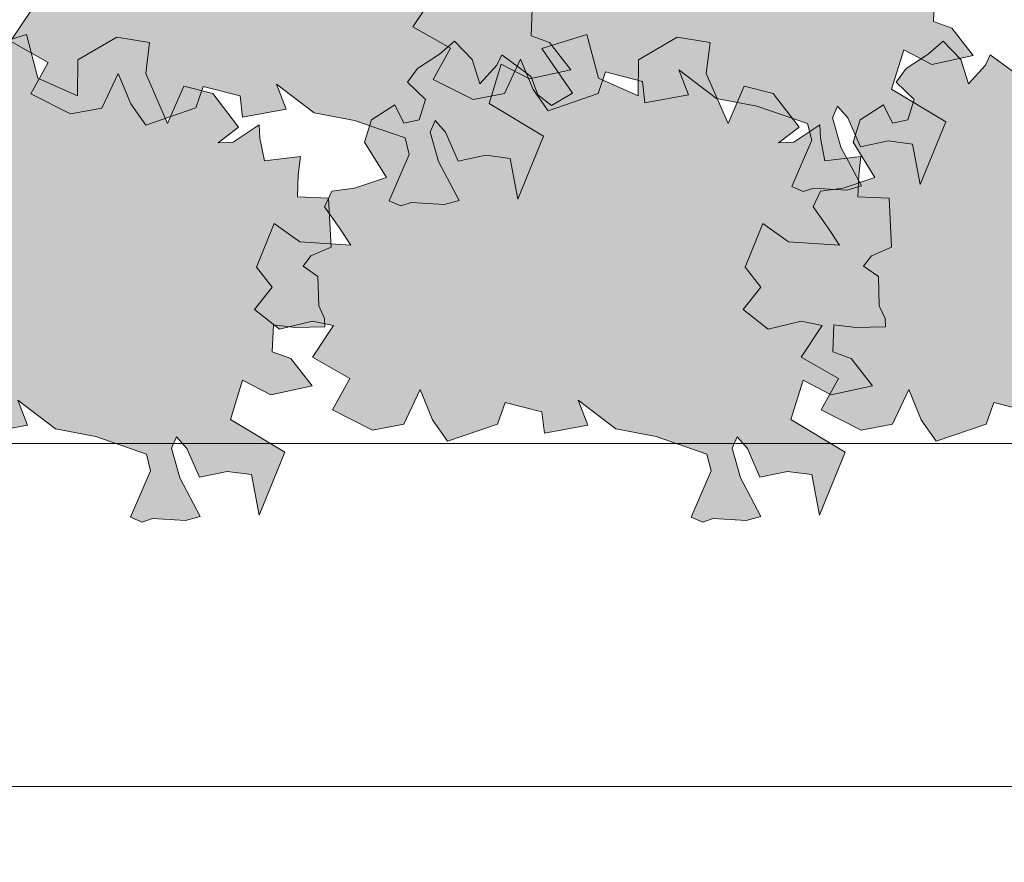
# Model space of a CAD drawing. Header units: metres. Extents: x 92403 to 95147, y 464428 to 465602.
# Tile 63 of 256: x 92437.24 to 92438.54, y 465152.38 to 465153.49. Entities that reach past the tile are written whole.
import ezdxf

# ---------------------------------------------------------------- set-up
doc = ezdxf.new("R2010")
doc.units = ezdxf.units.M
doc.layers.get('Defpoints').update_dxf_attribs({"linetype": 'CONTINUOUS'})
doc.layers.add('N-RO-GR-GROENSTROOK-A', color=7, linetype='CONTINUOUS', lineweight=0, true_color=0x5de817, transparency=0.7)
doc.layers.add('X-XX-AL-M', color=7, linetype='CONTINUOUS', lineweight=18)
doc.layers.add('X-XX-AL-RMB - profiel', color=7, linetype='CONTINUOUS', lineweight=9)
doc.styles.add('NLCS-ISO-M50-T25', font='NLCS-ISO.ttf', dxfattribs={"height": 0.125})
doc.dimstyles.new('NLCS-M50-T25-PIJL_L2_H1', dxfattribs={"dimscale": 0.05, "dimtxt": 2.5, "dimasz": 2.5, "dimexe": 2, "dimexo": 2, "dimgap": 0.7, "dimtad": 1, "dimzin": 0, "dimdsep": 46, "dimtxsty": 'NLCS-ISO-M50-T25', "dimcen": 2.5, "dimdle": 2, "dimclrd": 256, "dimclre": 256, "dimclrt": 256, "dimadec": 1, "dimazin": 0, "dimtfac": 1, "dimtdec": 3, "dimtofl": 0, "dimtmove": 0, "dimatfit": 3, "dimfxl": 2, "dimfxlon": 1, "dimtfillclr": 256, "dimtolj": 1, "dimtzin": 0, "dimlwd": -1, "dimlwe": -1, "dimarcsym": 0})

# ---------------------------------------------------------------- blocks, each defined once
blk = doc.blocks.new('*D146')
at = {"layer": 'Defpoints', "color": 0, "transparency": 16777216}
for p in [(92435.988, 465153.936), (92453.3804, 465153.936), (92435.988, 465152.4809)]:
    blk.add_point(p, dxfattribs=at)
at = {"layer": 'X-XX-AL-M', "transparency": 16777216}
for p, q in [((92435.988, 465152.5809), (92435.988, 465152.3809)), ((92453.3804, 465152.5809), (92453.3804, 465152.3809)), ((92453.2554, 465152.4809), (92436.113, 465152.4809))]:
    blk.add_line(p, q, dxfattribs=at)
for points in [[(92436.113, 465152.5017), (92436.113, 465152.46), (92435.988, 465152.4809)], [(92453.2554, 465152.5017), (92453.2554, 465152.46), (92453.3804, 465152.4809)]]:
    blk.add_solid(points, dxfattribs=at)
at = {"layer": 'X-XX-AL-M', "transparency": 16777216, "insert": (92444.6842, 465152.5784), "char_height": 0.125, "attachment_point": 5, "style": 'NLCS-ISO-M50-T25'}
blk.add_mtext('\\A1;breedte var', dxfattribs=at)

msp = doc.modelspace()

# ---------------------------------------------------------------- hatches: boundary and pattern name
at = {"layer": 'N-RO-GR-GROENSTROOK-A', "transparency": 33554508}
h = msp.add_hatch(color=256, dxfattribs=at)
h.dxf.hatch_style = 1
h.paths.add_polyline_path([(92438.163723, 465153.388303), (92438.216903, 465153.378168), (92438.28378, 465153.355162), (92438.289157, 465153.333167), (92438.262813, 465153.272054), (92438.278092, 465153.265468), (92438.291852, 465153.270194), (92438.335409, 465153.267404), (92438.354825, 465153.272888), (92438.327818, 465153.323962), (92438.316848, 465153.362794), (92438.323434, 465153.378072), (92438.337023, 465153.362623), (92438.353649, 465153.32455), (92438.390032, 465153.332312), (92438.422278, 465153.328004), (92438.432318, 465153.274653), (92438.46612, 465153.357712), (92438.394585, 465153.400776), (92438.410541, 465153.452613), (92438.447686, 465153.433068), (92438.502285, 465153.444971), (92438.474157, 465153.48124), (92438.449812, 465153.489855), (92438.451302, 465153.525407), (92438.476788, 465153.522447), (92438.478853, 465153.522207), (92438.519082, 465153.52309), (92438.518849, 465153.533731), (92438.511141, 465153.550788), (92438.50989, 465153.589205), (92438.490447, 465153.603113), (92438.500639, 465153.616696), (92438.527375, 465153.627884), (92438.524115, 465153.692833), (92438.482837, 465153.694563), (92438.484047, 465153.723449), (92438.486889, 465153.747815), (92438.439311, 465153.741953), (92438.433545, 465153.771917), (92438.432462, 465153.789508), (92438.398207, 465153.766458), (92438.378146, 465153.765597), (92438.405281, 465153.786326), (92438.371251, 465153.830699), (92438.332898, 465153.840162), (92438.311599, 465153.791168), (92438.282898, 465153.857184), (92438.287993, 465153.898084), (92438.244597, 465153.90514), (92438.193398, 465153.874945), (92438.192973, 465153.827564), (92438.140635, 465153.850838), (92438.125364, 465153.908435), (92438.066069, 465153.889839), (92438.106522, 465153.831187), (92438.078535, 465153.814946), (92438.06065, 465153.828789), (92438.052036, 465153.852849), (92438.046986, 465153.856465), (92438.01293, 465153.881591), (92438.006372, 465153.867856), (92437.984281, 465153.84338), (92437.974178, 465153.875359), (92437.950761, 465153.899909), (92437.930783, 465153.882415), (92437.901901, 465153.863462), (92437.888673, 465153.845685), (92437.912416, 465153.822693), (92437.904272, 465153.79593), (92437.883803, 465153.791551), (92437.871809, 465153.815622), (92437.841077, 465153.79596), (92437.83204, 465153.766486), (92437.860768, 465153.719716), (92437.818832, 465153.705761), (92437.789017, 465153.701773), (92437.779308, 465153.6811), (92437.798463, 465153.65411), (92437.814125, 465153.630671), (92437.746697, 465153.635199), (92437.712602, 465153.65941), (92437.689379, 465153.601724), (92437.710124, 465153.575454), (92437.687035, 465153.545782), (92437.720014, 465153.519784), (92437.763365, 465153.530276), (92437.791223, 465153.524787), (92437.763205, 465153.483015), (92437.812728, 465153.454621), (92437.789942, 465153.413546), (92437.842397, 465153.386863), (92437.883816, 465153.394685), (92437.905231, 465153.44027), (92437.921756, 465153.400166), (92437.941645, 465153.372098), (92438.00761, 465153.394735), (92438.017388, 465153.423262), (92438.066017, 465153.410749), (92438.069258, 465153.382593), (92438.126661, 465153.393281), (92438.114, 465153.426283), (92438.163735, 465153.388319)])
h = msp.add_hatch(color=256, dxfattribs=at)
h.dxf.hatch_style = 1
h.paths.add_polyline_path([(92437.632836, 465153.369357), (92437.686016, 465153.359222), (92437.752894, 465153.336216), (92437.75827, 465153.314221), (92437.731926, 465153.253108), (92437.747205, 465153.246522), (92437.760965, 465153.251248), (92437.804523, 465153.248457), (92437.823938, 465153.253942), (92437.796932, 465153.305016), (92437.785961, 465153.343847), (92437.792547, 465153.359126), (92437.806137, 465153.343676), (92437.822762, 465153.305604), (92437.859146, 465153.313366), (92437.891391, 465153.309058), (92437.901431, 465153.255707), (92437.935233, 465153.338766), (92437.863698, 465153.38183), (92437.879654, 465153.433667), (92437.9168, 465153.414122), (92437.971398, 465153.426025), (92437.94327, 465153.462294), (92437.918925, 465153.470909), (92437.920415, 465153.506461), (92437.945901, 465153.5035), (92437.947966, 465153.50326), (92437.988196, 465153.504144), (92437.987962, 465153.514785), (92437.980254, 465153.531842), (92437.979003, 465153.570259), (92437.959561, 465153.584167), (92437.969753, 465153.59775), (92437.996488, 465153.608937), (92437.993229, 465153.673887), (92437.95195, 465153.675617), (92437.953161, 465153.704503), (92437.956002, 465153.728869), (92437.908424, 465153.723007), (92437.902658, 465153.752971), (92437.901575, 465153.770561), (92437.86732, 465153.747512), (92437.847259, 465153.74665), (92437.874394, 465153.767379), (92437.840365, 465153.811752), (92437.802011, 465153.821216), (92437.780713, 465153.772222), (92437.752011, 465153.838238), (92437.757106, 465153.879138), (92437.71371, 465153.886194), (92437.662512, 465153.855999), (92437.662087, 465153.808618), (92437.609748, 465153.831892), (92437.594477, 465153.889489), (92437.535182, 465153.870893), (92437.575636, 465153.812241), (92437.547648, 465153.795999), (92437.529763, 465153.809842), (92437.521149, 465153.833903), (92437.516099, 465153.837519), (92437.482043, 465153.862645), (92437.475486, 465153.84891), (92437.453394, 465153.824434), (92437.443292, 465153.856413), (92437.419874, 465153.880963), (92437.399896, 465153.863469), (92437.371014, 465153.844515), (92437.357786, 465153.826739), (92437.381529, 465153.803747), (92437.373386, 465153.776984), (92437.352917, 465153.772605), (92437.340922, 465153.796676), (92437.31019, 465153.777014), (92437.301153, 465153.747539), (92437.329881, 465153.70077), (92437.287945, 465153.686815), (92437.25813, 465153.682827), (92437.248422, 465153.662153), (92437.267576, 465153.635164), (92437.283238, 465153.611724), (92437.21581, 465153.616252), (92437.181716, 465153.640464), (92437.158493, 465153.582778), (92437.179237, 465153.556507), (92437.156148, 465153.526836), (92437.189128, 465153.500838), (92437.232479, 465153.511329), (92437.260336, 465153.505841), (92437.232318, 465153.464068), (92437.281842, 465153.435675), (92437.259055, 465153.3946), (92437.311511, 465153.367916), (92437.352929, 465153.375739), (92437.374345, 465153.421323), (92437.390869, 465153.381219), (92437.410758, 465153.353151), (92437.476724, 465153.375788), (92437.486502, 465153.404315), (92437.53513, 465153.391803), (92437.538371, 465153.363647), (92437.595774, 465153.374334), (92437.583114, 465153.407337), (92437.632849, 465153.369373)])
h = msp.add_hatch(color=256, dxfattribs=at)
h.dxf.hatch_style = 1
h.paths.add_polyline_path([(92437.291549, 465152.952482), (92437.344729, 465152.942347), (92437.411606, 465152.919342), (92437.416983, 465152.897346), (92437.390639, 465152.836233), (92437.405917, 465152.829647), (92437.419678, 465152.834373), (92437.463235, 465152.831583), (92437.482651, 465152.837068), (92437.455644, 465152.888141), (92437.444674, 465152.926973), (92437.45126, 465152.942251), (92437.464849, 465152.926802), (92437.481475, 465152.888729), (92437.517858, 465152.896491), (92437.550104, 465152.892183), (92437.560143, 465152.838832), (92437.593946, 465152.921892), (92437.522411, 465152.964956), (92437.538367, 465153.016792), (92437.575512, 465152.997247), (92437.630111, 465153.00915), (92437.601983, 465153.04542), (92437.577638, 465153.054034), (92437.579128, 465153.089586), (92437.604614, 465153.086626), (92437.606679, 465153.086386), (92437.646908, 465153.087269), (92437.646675, 465153.09791), (92437.638967, 465153.114968), (92437.637716, 465153.153384), (92437.618273, 465153.167292), (92437.628465, 465153.180875), (92437.655201, 465153.192063), (92437.651941, 465153.257013), (92437.610663, 465153.258742), (92437.611873, 465153.287628), (92437.614715, 465153.311994), (92437.567137, 465153.306132), (92437.561371, 465153.336096), (92437.560288, 465153.353687), (92437.526033, 465153.330637), (92437.505971, 465153.329776), (92437.533107, 465153.350505), (92437.499077, 465153.394878), (92437.460724, 465153.404341), (92437.439425, 465153.355348), (92437.410724, 465153.421363), (92437.415819, 465153.462264), (92437.372423, 465153.46932), (92437.321224, 465153.439124), (92437.320799, 465153.391743), (92437.268461, 465153.415017), (92437.25319, 465153.472614), (92437.193895, 465153.454019), (92437.234348, 465153.395366), (92437.20636, 465153.379125), (92437.188476, 465153.392968), (92437.179862, 465153.417028), (92437.174812, 465153.420644), (92437.140756, 465153.445771), (92437.134198, 465153.432035), (92437.112107, 465153.40756), (92437.102004, 465153.439538), (92437.078587, 465153.464088), (92437.058609, 465153.446595), (92437.029727, 465153.427641), (92437.016499, 465153.409864), (92437.040242, 465153.386872), (92437.032098, 465153.36011), (92437.011629, 465153.35573), (92436.999635, 465153.379801), (92436.968903, 465153.360139), (92436.959866, 465153.330665), (92436.988594, 465153.283895), (92436.946658, 465153.269941), (92436.916843, 465153.265953), (92436.907134, 465153.245279), (92436.926289, 465153.218289), (92436.941951, 465153.19485), (92436.874523, 465153.199378), (92436.840428, 465153.223589), (92436.817205, 465153.165904), (92436.83795, 465153.139633), (92436.814861, 465153.109962), (92436.84784, 465153.083964), (92436.891191, 465153.094455), (92436.919048, 465153.088966), (92436.891031, 465153.047194), (92436.940554, 465153.0188), (92436.917768, 465152.977725), (92436.970223, 465152.951042), (92437.011642, 465152.958864), (92437.033057, 465153.004449), (92437.049581, 465152.964345), (92437.069471, 465152.936277), (92437.135436, 465152.958914), (92437.145214, 465152.987441), (92437.193843, 465152.974928), (92437.197084, 465152.946772), (92437.254487, 465152.95746), (92437.241826, 465152.990463), (92437.291561, 465152.952498)])
h = msp.add_hatch(color=256, dxfattribs=at)
h.dxf.hatch_style = 1
h.paths.add_polyline_path([(92438.031, 465152.952482), (92438.08418, 465152.942347), (92438.151057, 465152.919342), (92438.156434, 465152.897346), (92438.13009, 465152.836233), (92438.145368, 465152.829647), (92438.159128, 465152.834373), (92438.202686, 465152.831583), (92438.222102, 465152.837068), (92438.195095, 465152.888141), (92438.184125, 465152.926973), (92438.190711, 465152.942251), (92438.2043, 465152.926802), (92438.220926, 465152.888729), (92438.257309, 465152.896491), (92438.289555, 465152.892183), (92438.299594, 465152.838832), (92438.333396, 465152.921892), (92438.261862, 465152.964956), (92438.277818, 465153.016792), (92438.314963, 465152.997247), (92438.369562, 465153.00915), (92438.341434, 465153.04542), (92438.317088, 465153.054034), (92438.318578, 465153.089586), (92438.344065, 465153.086626), (92438.34613, 465153.086386), (92438.386359, 465153.087269), (92438.386125, 465153.09791), (92438.378417, 465153.114968), (92438.377167, 465153.153384), (92438.357724, 465153.167292), (92438.367916, 465153.180875), (92438.394652, 465153.192063), (92438.391392, 465153.257013), (92438.350114, 465153.258742), (92438.351324, 465153.287628), (92438.354166, 465153.311994), (92438.306588, 465153.306132), (92438.300822, 465153.336096), (92438.299738, 465153.353687), (92438.265484, 465153.330637), (92438.245422, 465153.329776), (92438.272558, 465153.350505), (92438.238528, 465153.394878), (92438.200174, 465153.404341), (92438.178876, 465153.355348), (92438.150175, 465153.421363), (92438.155269, 465153.462264), (92438.111874, 465153.46932), (92438.060675, 465153.439124), (92438.06025, 465153.391743), (92438.007911, 465153.415017), (92437.99264, 465153.472614), (92437.933346, 465153.454019), (92437.973799, 465153.395366), (92437.945811, 465153.379125), (92437.927927, 465153.392968), (92437.919312, 465153.417028), (92437.914263, 465153.420644), (92437.880206, 465153.445771), (92437.873649, 465153.432035), (92437.851558, 465153.40756), (92437.841455, 465153.439538), (92437.818037, 465153.464088), (92437.798059, 465153.446595), (92437.769178, 465153.427641), (92437.755949, 465153.409864), (92437.779692, 465153.386872), (92437.771549, 465153.36011), (92437.75108, 465153.35573), (92437.739085, 465153.379801), (92437.708354, 465153.360139), (92437.699316, 465153.330665), (92437.728044, 465153.283895), (92437.686109, 465153.269941), (92437.656294, 465153.265953), (92437.646585, 465153.245279), (92437.665739, 465153.218289), (92437.681401, 465153.19485), (92437.613973, 465153.199378), (92437.579879, 465153.223589), (92437.556656, 465153.165904), (92437.577401, 465153.139633), (92437.554312, 465153.109962), (92437.587291, 465153.083964), (92437.630642, 465153.094455), (92437.658499, 465153.088966), (92437.630482, 465153.047194), (92437.680005, 465153.0188), (92437.657218, 465152.977725), (92437.709674, 465152.951042), (92437.751093, 465152.958864), (92437.772508, 465153.004449), (92437.789032, 465152.964345), (92437.808922, 465152.936277), (92437.874887, 465152.958914), (92437.884665, 465152.987441), (92437.933294, 465152.974928), (92437.936535, 465152.946772), (92437.993938, 465152.95746), (92437.981277, 465152.990463), (92438.031012, 465152.952498)])
h = msp.add_hatch(color=256, dxfattribs=at)
h.dxf.hatch_style = 1
h.paths.add_polyline_path([(92438.675645, 465152.952482), (92438.728825, 465152.942347), (92438.795702, 465152.919342), (92438.801079, 465152.897346), (92438.774735, 465152.836233), (92438.790013, 465152.829647), (92438.803773, 465152.834373), (92438.847331, 465152.831583), (92438.866747, 465152.837068), (92438.83974, 465152.888141), (92438.82877, 465152.926973), (92438.835356, 465152.942251), (92438.848945, 465152.926802), (92438.865571, 465152.888729), (92438.901954, 465152.896491), (92438.9342, 465152.892183), (92438.944239, 465152.838832), (92438.978041, 465152.921892), (92438.906507, 465152.964956), (92438.922463, 465153.016792), (92438.959608, 465152.997247), (92439.014207, 465153.00915), (92438.986079, 465153.04542), (92438.961733, 465153.054034), (92438.963223, 465153.089586), (92438.98871, 465153.086626), (92438.990775, 465153.086386), (92439.031004, 465153.087269), (92439.03077, 465153.09791), (92439.023062, 465153.114968), (92439.021812, 465153.153384), (92439.002369, 465153.167292), (92439.012561, 465153.180875), (92439.039297, 465153.192063), (92439.036037, 465153.257013), (92438.994759, 465153.258742), (92438.995969, 465153.287628), (92438.998811, 465153.311994), (92438.951233, 465153.306132), (92438.945467, 465153.336096), (92438.944383, 465153.353687), (92438.910129, 465153.330637), (92438.890067, 465153.329776), (92438.917203, 465153.350505), (92438.883173, 465153.394878), (92438.844819, 465153.404341), (92438.823521, 465153.355348), (92438.794819, 465153.421363), (92438.799914, 465153.462264), (92438.756519, 465153.46932), (92438.70532, 465153.439124), (92438.704895, 465153.391743), (92438.652556, 465153.415017), (92438.637285, 465153.472614), (92438.577991, 465153.454019), (92438.618444, 465153.395366), (92438.590456, 465153.379125), (92438.572572, 465153.392968), (92438.563957, 465153.417028), (92438.558907, 465153.420644), (92438.524851, 465153.445771), (92438.518294, 465153.432035), (92438.496203, 465153.40756), (92438.4861, 465153.439538), (92438.462682, 465153.464088), (92438.442704, 465153.446595), (92438.413823, 465153.427641), (92438.400594, 465153.409864), (92438.424337, 465153.386872), (92438.416194, 465153.36011), (92438.395725, 465153.35573), (92438.38373, 465153.379801), (92438.352999, 465153.360139), (92438.343961, 465153.330665), (92438.372689, 465153.283895), (92438.330754, 465153.269941), (92438.300939, 465153.265953), (92438.29123, 465153.245279), (92438.310384, 465153.218289), (92438.326046, 465153.19485), (92438.258618, 465153.199378), (92438.224524, 465153.223589), (92438.201301, 465153.165904), (92438.222046, 465153.139633), (92438.198957, 465153.109962), (92438.231936, 465153.083964), (92438.275287, 465153.094455), (92438.303144, 465153.088966), (92438.275127, 465153.047194), (92438.32465, 465153.0188), (92438.301863, 465152.977725), (92438.354319, 465152.951042), (92438.395738, 465152.958864), (92438.417153, 465153.004449), (92438.433677, 465152.964345), (92438.453566, 465152.936277), (92438.519532, 465152.958914), (92438.52931, 465152.987441), (92438.577938, 465152.974928), (92438.58118, 465152.946772), (92438.638582, 465152.95746), (92438.625922, 465152.990463), (92438.675657, 465152.952498)])
at = {"layer": 'X-XX-AL-RMB - profiel', "true_color": 0x1a4a17, "transparency": 33554687}
h = msp.add_hatch(dxfattribs=at)
h.set_pattern_fill('AGR-GRAS_SPORTVELD', color=99, scale=0.5, pattern_type=2)
h.set_pattern_definition([(0, (-2042.8484, 1656.88303), (0.1984375, 0.396875), [0, -0.396875])])
h.paths.add_polyline_path([(92453.300369, 465156.799051), (92436.137967, 465156.799051), (92436.137967, 465152.933251), (92453.300369, 465152.933251)])

# ---------------------------------------------------------------- linework, layer by layer
at = {"layer": 'X-XX-AL-RMB - profiel'}
msp.add_lwpolyline([(92457.280369, 465156.799051), (92421.377967, 465156.799051), (92421.377967, 465152.933251), (92457.280369, 465152.933251)], close=True, dxfattribs=at)
at = {"layer": 'X-XX-AL-RMB - profiel', "color": 251}
for points in [[(92437.791223, 465153.524787), (92437.763205, 465153.483015), (92437.812728, 465153.454621), (92437.789942, 465153.413546), (92437.842397, 465153.386863), (92437.883816, 465153.394685), (92437.905231, 465153.44027), (92437.921756, 465153.400166), (92437.941645, 465153.372098), (92438.00761, 465153.394735), (92438.017388, 465153.423262), (92438.066017, 465153.410749), (92438.069258, 465153.382593), (92438.126661, 465153.393281), (92438.114, 465153.426283), (92438.163735, 465153.388319), (92438.163723, 465153.388303), (92438.216903, 465153.378168), (92438.28378, 465153.355162), (92438.289157, 465153.333167), (92438.262813, 465153.272054), (92438.278092, 465153.265468), (92438.291852, 465153.270194), (92438.335409, 465153.267404), (92438.354825, 465153.272888), (92438.327818, 465153.323962), (92438.316848, 465153.362794), (92438.323434, 465153.378072), (92438.337023, 465153.362623), (92438.353649, 465153.32455), (92438.390032, 465153.332312), (92438.422278, 465153.328004), (92438.432318, 465153.274653), (92438.46612, 465153.357712), (92438.394585, 465153.400776), (92438.410541, 465153.452613), (92438.447686, 465153.433068), (92438.502285, 465153.444971), (92438.474157, 465153.48124), (92438.449812, 465153.489855), (92438.451302, 465153.525407)], [(92437.260336, 465153.505841), (92437.232318, 465153.464068), (92437.281842, 465153.435675), (92437.259055, 465153.3946), (92437.311511, 465153.367916), (92437.352929, 465153.375739), (92437.374345, 465153.421323), (92437.390869, 465153.381219), (92437.410758, 465153.353151), (92437.476724, 465153.375788), (92437.486502, 465153.404315), (92437.53513, 465153.391803), (92437.538371, 465153.363647), (92437.595774, 465153.374334), (92437.583114, 465153.407337), (92437.632849, 465153.369373), (92437.632836, 465153.369357), (92437.686016, 465153.359222), (92437.752894, 465153.336216), (92437.75827, 465153.314221), (92437.731926, 465153.253108), (92437.747205, 465153.246522), (92437.760965, 465153.251248), (92437.804523, 465153.248457), (92437.823938, 465153.253942), (92437.796932, 465153.305016), (92437.785961, 465153.343847), (92437.792547, 465153.359126), (92437.806137, 465153.343676), (92437.822762, 465153.305604), (92437.859146, 465153.313366), (92437.891391, 465153.309058), (92437.901431, 465153.255707), (92437.935233, 465153.338766), (92437.863698, 465153.38183), (92437.879654, 465153.433667), (92437.9168, 465153.414122), (92437.971398, 465153.426025), (92437.94327, 465153.462294), (92437.918925, 465153.470909), (92437.920415, 465153.506461)], [(92437.197084, 465152.946772), (92437.254487, 465152.95746), (92437.241826, 465152.990463), (92437.291561, 465152.952498), (92437.291549, 465152.952482), (92437.344729, 465152.942347), (92437.411606, 465152.919342), (92437.416983, 465152.897346), (92437.390639, 465152.836233), (92437.405917, 465152.829647), (92437.419678, 465152.834373), (92437.463235, 465152.831583), (92437.482651, 465152.837068), (92437.455644, 465152.888141), (92437.444674, 465152.926973), (92437.45126, 465152.942251), (92437.464849, 465152.926802), (92437.481475, 465152.888729), (92437.517858, 465152.896491), (92437.550104, 465152.892183), (92437.560143, 465152.838832), (92437.593946, 465152.921892), (92437.522411, 465152.964956), (92437.538367, 465153.016792), (92437.575512, 465152.997247), (92437.630111, 465153.00915), (92437.601983, 465153.04542), (92437.577638, 465153.054034), (92437.579128, 465153.089586), (92437.604614, 465153.086626), (92437.606679, 465153.086386), (92437.646908, 465153.087269), (92437.646675, 465153.09791), (92437.638967, 465153.114968), (92437.637716, 465153.153384), (92437.618273, 465153.167292), (92437.628465, 465153.180875), (92437.655201, 465153.192063), (92437.651941, 465153.257013), (92437.610663, 465153.258742), (92437.611873, 465153.287628), (92437.614715, 465153.311994), (92437.567137, 465153.306132), (92437.561371, 465153.336096), (92437.560288, 465153.353687), (92437.526033, 465153.330637), (92437.505971, 465153.329776), (92437.533107, 465153.350505), (92437.499077, 465153.394878), (92437.460724, 465153.404341), (92437.439425, 465153.355348), (92437.410724, 465153.421363), (92437.415819, 465153.462264), (92437.372423, 465153.46932), (92437.321224, 465153.439124), (92437.320799, 465153.391743), (92437.268461, 465153.415017), (92437.25319, 465153.472614), (92437.193895, 465153.454019)], [(92438.558907, 465153.420644), (92438.524851, 465153.445771), (92438.518294, 465153.432035), (92438.496203, 465153.40756), (92438.4861, 465153.439538), (92438.462682, 465153.464088), (92438.442704, 465153.446595), (92438.413823, 465153.427641), (92438.400594, 465153.409864), (92438.424337, 465153.386872), (92438.416194, 465153.36011), (92438.395725, 465153.35573), (92438.38373, 465153.379801), (92438.352999, 465153.360139), (92438.343961, 465153.330665), (92438.372689, 465153.283895), (92438.330754, 465153.269941), (92438.300939, 465153.265953), (92438.29123, 465153.245279), (92438.310384, 465153.218289), (92438.326046, 465153.19485), (92438.258618, 465153.199378), (92438.224524, 465153.223589), (92438.201301, 465153.165904), (92438.222046, 465153.139633), (92438.198957, 465153.109962), (92438.231936, 465153.083964), (92438.275287, 465153.094455), (92438.303144, 465153.088966), (92438.275127, 465153.047194), (92438.32465, 465153.0188), (92438.301863, 465152.977725), (92438.354319, 465152.951042), (92438.395738, 465152.958864), (92438.417153, 465153.004449), (92438.433677, 465152.964345), (92438.453566, 465152.936277), (92438.519532, 465152.958914), (92438.52931, 465152.987441), (92438.577938, 465152.974928)]]:
    msp.add_lwpolyline(points, dxfattribs=at)
msp.add_lwpolyline([(92438.031, 465152.952482), (92438.08418, 465152.942347), (92438.151057, 465152.919342), (92438.156434, 465152.897346), (92438.13009, 465152.836233), (92438.145368, 465152.829647), (92438.159128, 465152.834373), (92438.202686, 465152.831583), (92438.222102, 465152.837068), (92438.195095, 465152.888141), (92438.184125, 465152.926973), (92438.190711, 465152.942251), (92438.2043, 465152.926802), (92438.220926, 465152.888729), (92438.257309, 465152.896491), (92438.289555, 465152.892183), (92438.299594, 465152.838832), (92438.333396, 465152.921892), (92438.261862, 465152.964956), (92438.277818, 465153.016792), (92438.314963, 465152.997247), (92438.369562, 465153.00915), (92438.341434, 465153.04542), (92438.317088, 465153.054034), (92438.318578, 465153.089586), (92438.344065, 465153.086626), (92438.34613, 465153.086386), (92438.386359, 465153.087269), (92438.386125, 465153.09791), (92438.378417, 465153.114968), (92438.377167, 465153.153384), (92438.357724, 465153.167292), (92438.367916, 465153.180875), (92438.394652, 465153.192063), (92438.391392, 465153.257013), (92438.350114, 465153.258742), (92438.351324, 465153.287628), (92438.354166, 465153.311994), (92438.306588, 465153.306132), (92438.300822, 465153.336096), (92438.299738, 465153.353687), (92438.265484, 465153.330637), (92438.245422, 465153.329776), (92438.272558, 465153.350505), (92438.238528, 465153.394878), (92438.200174, 465153.404341), (92438.178876, 465153.355348), (92438.150175, 465153.421363), (92438.155269, 465153.462264), (92438.111874, 465153.46932), (92438.060675, 465153.439124), (92438.06025, 465153.391743), (92438.007911, 465153.415017), (92437.99264, 465153.472614), (92437.933346, 465153.454019), (92437.973799, 465153.395366), (92437.945811, 465153.379125), (92437.927927, 465153.392968), (92437.919312, 465153.417028), (92437.914263, 465153.420644), (92437.880206, 465153.445771), (92437.873649, 465153.432035), (92437.851558, 465153.40756), (92437.841455, 465153.439538), (92437.818037, 465153.464088), (92437.798059, 465153.446595), (92437.769178, 465153.427641), (92437.755949, 465153.409864), (92437.779692, 465153.386872), (92437.771549, 465153.36011), (92437.75108, 465153.35573), (92437.739085, 465153.379801), (92437.708354, 465153.360139), (92437.699316, 465153.330665), (92437.728044, 465153.283895), (92437.686109, 465153.269941), (92437.656294, 465153.265953), (92437.646585, 465153.245279), (92437.665739, 465153.218289), (92437.681401, 465153.19485), (92437.613973, 465153.199378), (92437.579879, 465153.223589), (92437.556656, 465153.165904), (92437.577401, 465153.139633), (92437.554312, 465153.109962), (92437.587291, 465153.083964), (92437.630642, 465153.094455), (92437.658499, 465153.088966), (92437.630482, 465153.047194), (92437.680005, 465153.0188), (92437.657218, 465152.977725), (92437.709674, 465152.951042), (92437.751093, 465152.958864), (92437.772508, 465153.004449), (92437.789032, 465152.964345), (92437.808922, 465152.936277), (92437.874887, 465152.958914), (92437.884665, 465152.987441), (92437.933294, 465152.974928), (92437.936535, 465152.946772), (92437.993938, 465152.95746), (92437.981277, 465152.990463), (92438.031012, 465152.952498)], close=True, dxfattribs=at)

# ---------------------------------------------------------------- dimensions: what is measured, and where the dimension line sits
at = {"layer": 'X-XX-AL-M'}
dim = msp.add_aligned_dim(p1=(92453.380369, 465153.93604), p2=(92435.987967, 465153.93604), distance=1.455174, text='breedte var', dimstyle='NLCS-M50-T25-PIJL_L2_H1', dxfattribs=at)
dim.commit()
dim.dimension.update_dxf_attribs({"geometry": '*D146', "text_midpoint": (92444.684168, 465152.578414)})

doc.saveas('drawing.dxf')
